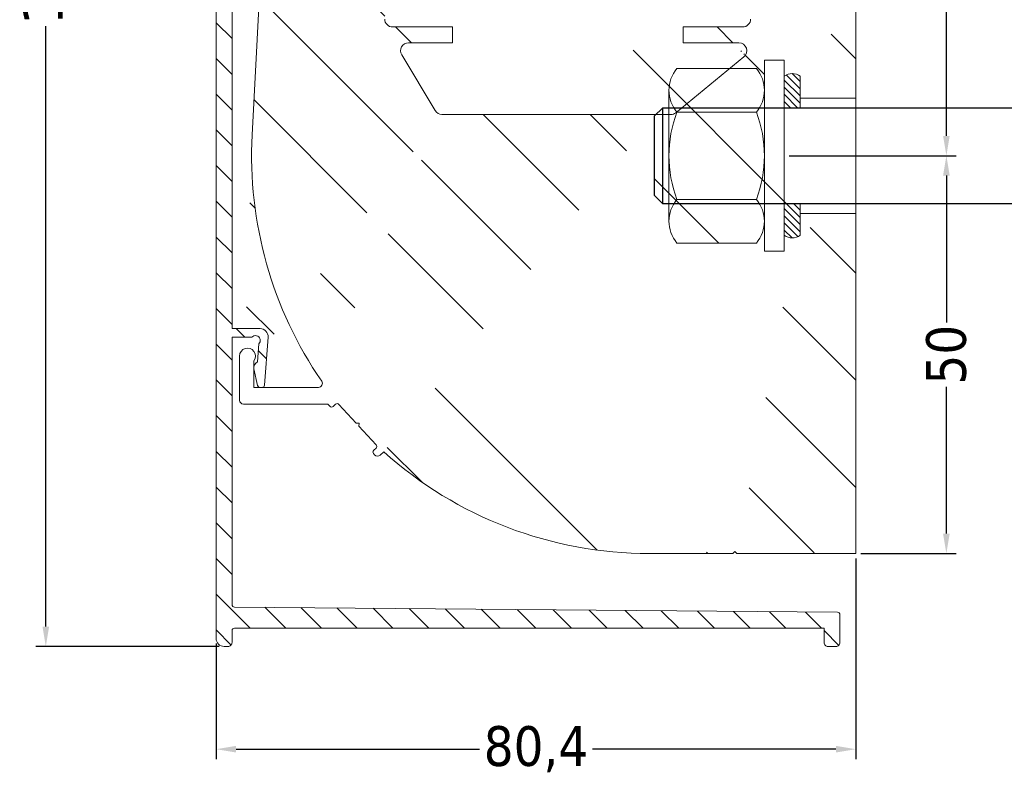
# Model space of a CAD drawing. Header units: millimetres. Extents: x -1769 to 4940, y 2360 to 9272.
import ezdxf

# ---------------------------------------------------------------- set-up
doc = ezdxf.new("R2010")
doc.units = ezdxf.units.MM
doc.layers.get('0').update_dxf_attribs({"lineweight": 13})
for name, color, linetype, lineweight in [('CARTER INTERNO NINFA 176 (12+12)', 8, 'Continuous', 9), ('FISSAGGIO M12', 213, 'Continuous', 9), ('GUARNIZIONI', 7, 'Continuous', 9), ('PROFILO NINFA 166', 8, 'Continuous', 9), ('QUOTE', 5, 'Continuous', 9)]:
    doc.layers.add(name, color=color, linetype=linetype, lineweight=lineweight)
doc.styles.get("Standard").update_dxf_attribs({"font": 'TAHOMA.TTF'})
doc.dimstyles.new('Annotativa millimetri', dxfattribs={"dimscale": 0, "dimtxt": 5, "dimasz": 2.5, "dimexe": 1.25, "dimexo": 0.625, "dimtad": 1, "dimtoh": 1, "dimdec": 1, "dimtxsty": 'Standard', "dimcen": 2.5, "dimclrd": 5, "dimclre": 5, "dimclrt": 7, "dimadec": 0, "dimazin": 0, "dimtfac": 1, "dimtdec": 1, "dimtmove": 0, "dimatfit": 3, "dimfxl": 0, "dimarcsym": 0})

# ---------------------------------------------------------------- blocks, each defined once
blk = doc.blocks.new('*D478')
at = {"layer": 'Defpoints', "color": 0}
for p in [(-1638.99930574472, 9052.016060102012), (-1663.411737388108, 8878.806778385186), (-1640.99917564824, 8878.806778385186)]:
    blk.add_point(p, dxfattribs=at)
at = {"layer": 'QUOTE', "color": 5, "lineweight": -2}
for p, q in [((-1639.62430574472, 9052.016060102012), (-1664.661737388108, 9052.016060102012)), ((-1663.411737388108, 9049.516060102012), (-1663.411737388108, 8974.053919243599)), ((-1663.411737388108, 8881.306778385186), (-1663.411737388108, 8956.7689192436)), ((-1641.62417564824, 8878.806778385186), (-1664.661737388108, 8878.806778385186))]:
    blk.add_line(p, q, dxfattribs=at)
at = {"layer": 'QUOTE', "color": 5}
for points in [[(-1662.995070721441, 9049.516060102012), (-1663.828404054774, 9049.516060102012), (-1663.411737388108, 9052.016060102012)], [(-1663.828404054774, 8881.306778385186), (-1662.995070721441, 8881.306778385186), (-1663.411737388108, 8878.806778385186)]]:
    blk.add_solid(points, dxfattribs=at)
at = {"layer": 'QUOTE', "color": 7, "insert": (-1663.411737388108, 8965.411419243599), "char_height": 5, "attachment_point": 5, "rotation": 90}
blk.add_mtext('173,2', dxfattribs=at)
blk = doc.blocks.new('*D480')
at = {"layer": 'Defpoints', "color": 0}
for p in [(-1564.586223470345, 9052.016066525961), (-1568.586012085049, 8940.490141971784), (-1550.210085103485, 8940.490141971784)]:
    blk.add_point(p, dxfattribs=at)
at = {"layer": 'QUOTE', "color": 5, "lineweight": -2}
for p, q in [((-1563.961223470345, 9052.016066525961), (-1548.960085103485, 9052.016066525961)), ((-1550.210085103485, 9049.516066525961), (-1550.210085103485, 8987.619366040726)), ((-1550.210085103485, 8942.990141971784), (-1550.210085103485, 8970.389366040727)), ((-1567.961012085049, 8940.490141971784), (-1548.960085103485, 8940.490141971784))]:
    blk.add_line(p, q, dxfattribs=at)
at = {"layer": 'QUOTE', "color": 5}
for points in [[(-1549.793418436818, 9049.516066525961), (-1550.626751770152, 9049.516066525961), (-1550.210085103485, 9052.016066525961)], [(-1550.626751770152, 8942.990141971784), (-1549.793418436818, 8942.990141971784), (-1550.210085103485, 8940.490141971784)]]:
    blk.add_solid(points, dxfattribs=at)
at = {"layer": 'QUOTE', "color": 7, "insert": (-1550.210085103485, 8979.004366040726), "char_height": 5, "attachment_point": 5, "rotation": 90}
blk.add_mtext('111,5', dxfattribs=at)
blk = doc.blocks.new('*D482')
at = {"layer": 'Defpoints', "color": 0}
for p in [(-1561.586223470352, 8890.490267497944), (-1641.999175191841, 8879.80677766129), (-1641.999175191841, 8865.894239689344)]:
    blk.add_point(p, dxfattribs=at)
at = {"layer": 'QUOTE', "color": 5, "lineweight": -2}
for p, q in [((-1561.586223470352, 8889.865267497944), (-1561.586223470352, 8864.644239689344)), ((-1641.999175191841, 8879.18177766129), (-1641.999175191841, 8864.644239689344)), ((-1639.499175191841, 8865.894239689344), (-1608.880199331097, 8865.894239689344)), ((-1564.086223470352, 8865.894239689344), (-1594.705199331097, 8865.894239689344))]:
    blk.add_line(p, q, dxfattribs=at)
at = {"layer": 'QUOTE', "color": 5}
for points in [[(-1639.499175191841, 8866.31090635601), (-1639.499175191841, 8865.477573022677), (-1641.999175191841, 8865.894239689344)], [(-1564.086223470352, 8865.477573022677), (-1564.086223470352, 8866.31090635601), (-1561.586223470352, 8865.894239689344)]]:
    blk.add_solid(points, dxfattribs=at)
at = {"layer": 'QUOTE', "color": 7, "insert": (-1601.792699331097, 8865.894239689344), "char_height": 5, "attachment_point": 5}
blk.add_mtext('80,4', dxfattribs=at)
blk = doc.blocks.new('*D483')
at = {"layer": 'Defpoints', "color": 0}
for p in [(-1570.586012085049, 8940.490267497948), (-1561.586223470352, 8890.490267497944), (-1550.210085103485, 8890.490267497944)]:
    blk.add_point(p, dxfattribs=at)
at = {"layer": 'QUOTE', "color": 5, "lineweight": -2}
for p, q in [((-1569.961012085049, 8940.490267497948), (-1548.960085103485, 8940.490267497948)), ((-1550.210085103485, 8937.990267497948), (-1550.210085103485, 8919.522767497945)), ((-1550.210085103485, 8892.990267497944), (-1550.210085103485, 8911.457767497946)), ((-1560.961223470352, 8890.490267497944), (-1548.960085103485, 8890.490267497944))]:
    blk.add_line(p, q, dxfattribs=at)
at = {"layer": 'QUOTE', "color": 5}
for points in [[(-1549.793418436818, 8937.990267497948), (-1550.626751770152, 8937.990267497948), (-1550.210085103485, 8940.490267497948)], [(-1550.626751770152, 8892.990267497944), (-1549.793418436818, 8892.990267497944), (-1550.210085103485, 8890.490267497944)]]:
    blk.add_solid(points, dxfattribs=at)
at = {"layer": 'QUOTE', "color": 7, "insert": (-1550.210085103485, 8915.490267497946), "char_height": 5, "attachment_point": 5, "rotation": 90}
blk.add_mtext('50', dxfattribs=at)

msp = doc.modelspace()

# ---------------------------------------------------------------- hatches: boundary and pattern name
h = msp.add_hatch()
h.set_pattern_fill('ANSI31', color=256, scale=0.2, angle=180, style=0)
h.set_pattern_definition([(135, (-1936.230747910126, 10499.24774833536), (0.4490128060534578, 0.4490128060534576), [])])
edge = h.paths.add_edge_path()
edge.add_line((-1568.586012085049, 8947.740267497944), (-1568.586012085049, 8946.490141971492))
edge.add_line((-1568.586012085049, 8946.490141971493), (-1570.586012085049, 8946.490141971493))
edge.add_line((-1570.586012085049, 8946.490141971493), (-1570.586012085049, 8950.490141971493))
edge.add_arc((-1569.586012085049, 8949.12873818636), 1.689206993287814, 53.70138050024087, 126.29861949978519, ccw=False)
edge.add_line((-1568.586012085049, 8950.490141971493), (-1568.586012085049, 8947.740267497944))
edge.add_line((-1568.586012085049, 8933.240267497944), (-1568.586012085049, 8934.490141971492))
edge.add_line((-1568.586012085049, 8934.490141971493), (-1570.586012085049, 8934.490141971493))
edge.add_line((-1570.586012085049, 8934.490141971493), (-1570.586012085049, 8930.490141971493))
edge.add_arc((-1569.586012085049, 8931.851545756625), 1.689206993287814, 233.7013805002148, 306.2986194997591)
edge.add_line((-1568.586012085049, 8930.490141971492), (-1568.586012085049, 8933.240267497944))
at = {"layer": 'CARTER INTERNO NINFA 176 (12+12)'}
h = msp.add_hatch(dxfattribs=at)
h.set_pattern_fill('ANSI31', color=256, angle=180, style=0)
h.set_pattern_definition([(135, (-3547.388000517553, 9654.753590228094), (2.245064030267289, 2.245064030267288), [])])
edge = h.paths.add_edge_path()
edge.add_line((-1609.857094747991, 9050.01614724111), (-1609.857094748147, 9044.455171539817))
edge.add_arc((-1609.357094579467, 9044.455171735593), 0.500000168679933, 180.0000224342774, 269.9999766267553)
edge.add_line((-1609.357094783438, 9043.955171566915), (-1606.957081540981, 9043.955171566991))
edge.add_line((-1606.957081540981, 9043.955171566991), (-1606.957081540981, 9043.955171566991))
edge.add_arc((-1606.957081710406, 9044.455171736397), 0.5000001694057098, 270.0000194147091, 359.9999830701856)
edge.add_line((-1606.457081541, 9044.455171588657), (-1606.457082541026, 9046.054630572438))
edge.add_line((-1606.457082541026, 9046.054630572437), (-1606.457082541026, 9046.054630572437))
edge.add_arc((-1606.807081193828, 9046.054630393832), 0.3499986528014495, 2.923838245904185e-05, 89.99995911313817)
edge.add_line((-1606.807080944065, 9046.404629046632), (-1607.05707953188, 9046.404629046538))
edge.add_arc((-1607.0570794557, 9046.30462901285), 0.1000000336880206, 90.00004364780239, 179.9999806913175)
edge.add_line((-1607.157079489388, 9046.30462904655), (-1607.157079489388, 9046.30462904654))
edge.add_line((-1607.157079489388, 9046.304629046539), (-1607.157079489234, 9045.505171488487))
edge.add_arc((-1607.507079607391, 9045.505171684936), 0.3500001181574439, 270.0000280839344, 359.999967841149, ccw=False)
edge.add_line((-1607.507079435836, 9045.155171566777), (-1608.307094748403, 9045.155171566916))
edge.add_line((-1608.307094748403, 9045.155171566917), (-1608.307094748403, 9045.155171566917))
edge.add_arc((-1608.307094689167, 9045.505171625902), 0.3500000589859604, 180.0000424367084, 269.9999903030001, ccw=False)
edge.add_line((-1608.657094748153, 9045.505171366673), (-1608.657094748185, 9050.30517156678))
edge.add_line((-1608.657094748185, 9050.30517156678), (-1608.657094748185, 9050.30517156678))
edge.add_arc((-1608.307094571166, 9050.30517138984), 0.350000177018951, 90.00002401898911, 179.9999710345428, ccw=False)
edge.add_line((-1608.30709471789, 9050.65517156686), (-1608.30709471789, 9050.65517156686))
edge.add_line((-1608.30709471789, 9050.65517156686), (-1607.507079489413, 9050.655171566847))
edge.add_line((-1607.507079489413, 9050.655171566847), (-1607.507079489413, 9050.655171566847))
edge.add_arc((-1607.507079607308, 9050.305171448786), 0.3500001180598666, 3.685067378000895e-05, 89.99998070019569, ccw=False)
edge.add_line((-1607.157079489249, 9050.305171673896), (-1607.157079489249, 9050.305171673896))
edge.add_line((-1607.157079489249, 9050.305171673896), (-1607.157079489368, 9049.505714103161))
edge.add_line((-1607.157079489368, 9049.505714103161), (-1607.157079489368, 9049.505714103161))
edge.add_arc((-1607.0570793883, 9049.505714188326), 0.1000001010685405, 180.000048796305, 269.9999083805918)
edge.add_line((-1607.057079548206, 9049.405714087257), (-1606.807080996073, 9049.405714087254))
edge.add_arc((-1606.807081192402, 9049.75571273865), 0.3499986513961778, 270.0000321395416, 360.0000151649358)
edge.add_line((-1606.457082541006, 9049.755712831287), (-1606.457081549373, 9051.516147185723))
edge.add_arc((-1606.957081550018, 9051.516147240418), 0.5000000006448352, 359.9999937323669, 449.9999992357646)
edge.add_line((-1606.957081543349, 9052.016147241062), (-1638.999306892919, 9052.016060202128))
edge.add_arc((-1638.999296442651, 9049.016059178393), 3.000001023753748, 90.00019958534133, 180.0000177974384)
edge.add_line((-1641.999297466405, 9049.016058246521), (-1641.999175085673, 8879.806777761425))
edge.add_line((-1641.999175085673, 8879.806777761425), (-1641.99917508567, 8879.806777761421))
edge.add_arc((-1640.99917508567, 8879.806778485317), 1.000000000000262, 180.0000414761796, 269.9999738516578)
edge.add_line((-1640.999175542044, 8878.806778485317), (-1640.999175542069, 8878.806778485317))
edge.add_line((-1640.999175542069, 8878.806778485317), (-1640.499289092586, 8878.80677825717))
edge.add_line((-1640.499289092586, 8878.80677825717), (-1640.499289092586, 8878.80677825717))
edge.add_arc((-1640.499288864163, 8879.306778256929), 0.4999999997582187, 269.999973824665, 359.9999806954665)
edge.add_line((-1639.999288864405, 8879.306778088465), (-1639.999288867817, 8880.806777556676))
edge.add_line((-1639.999288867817, 8880.806777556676), (-1639.999288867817, 8880.806777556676))
edge.add_arc((-1639.699288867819, 8880.806777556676), 0.2999999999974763, 89.99998047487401, 179.9999999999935, ccw=False)
edge.add_line((-1639.699288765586, 8881.106777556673), (-1639.699288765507, 8881.106777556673))
edge.add_line((-1639.699288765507, 8881.106777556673), (-1565.586109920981, 8881.106752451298))
edge.add_line((-1565.586109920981, 8881.106752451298), (-1565.586109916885, 8879.306778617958))
edge.add_arc((-1565.08611196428, 8879.306776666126), 0.4999979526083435, 179.9997763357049, 270.000005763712)
edge.add_line((-1565.086111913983, 8878.806778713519), (-1564.086224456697, 8878.80677825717))
edge.add_arc((-1564.086224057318, 8879.306778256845), 0.4999999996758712, 269.9999542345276, 359.999971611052)
edge.add_line((-1563.586224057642, 8879.306778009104), (-1563.586224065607, 8882.80501751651))
edge.add_arc((-1563.88622406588, 8882.805017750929), 0.3000000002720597, 359.9999552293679, 449.4999999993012)
edge.add_line((-1563.883606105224, 8883.10500632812), (-1639.701902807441, 8883.762299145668))
edge.add_arc((-1639.699284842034, 8884.062287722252), 0.2999999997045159, 180.0000433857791, 269.4999990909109, ccw=False)
edge.add_line((-1639.999284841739, 8884.062287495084), (-1639.999288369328, 8917.669424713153))
edge.add_line((-1639.999288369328, 8917.669424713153), (-1637.510072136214, 8917.669424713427))
edge.add_arc((-1637.055514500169, 8917.277782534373), 0.6000052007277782, -46.15142053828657, 139.2521513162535, ccw=False)
edge.add_line((-1636.639857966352, 8916.845074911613), (-1636.806963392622, 8914.591384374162))
edge.add_arc((-1636.459288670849, 8913.870882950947), 0.8000000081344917, 115.7594239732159, 192.0685077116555)
edge.add_line((-1637.241607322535, 8913.703618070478), (-1636.793273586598, 8911.606700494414))
edge.add_arc((-1636.499903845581, 8911.669424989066), 0.3000002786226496, 192.0685285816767, 269.9999599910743)
edge.add_line((-1636.499904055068, 8911.369424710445), (-1636.221423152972, 8911.369424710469))
edge.add_line((-1636.221423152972, 8911.369424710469), (-1636.221423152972, 8911.369424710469))
edge.add_arc((-1636.221423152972, 8911.669424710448), 0.2999999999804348, 270.0000000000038, 355.7594235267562)
edge.add_line((-1635.922244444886, 8911.647241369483), (-1635.922244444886, 8911.647241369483))
edge.add_line((-1635.922244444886, 8911.647241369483), (-1635.473782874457, 8917.695480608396))
edge.add_arc((-1636.471045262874, 8917.76942471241), 1.000000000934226, 355.7594445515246, 450.00001189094)
edge.add_line((-1636.47104547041, 8918.769424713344), (-1639.999280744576, 8918.769424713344))
edge.add_line((-1639.999280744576, 8918.769424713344), (-1639.999288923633, 8999.593086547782))
edge.add_line((-1639.999288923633, 8999.593086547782), (-1637.510072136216, 8999.593086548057))
edge.add_arc((-1637.055514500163, 8999.20144436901), 0.6000052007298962, -46.151420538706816, 139.2521513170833, ccw=False)
edge.add_line((-1636.639857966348, 8998.768736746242), (-1636.806963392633, 8996.515046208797))
edge.add_arc((-1636.459288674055, 8995.794544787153), 0.8000000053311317, 115.7594238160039, 192.0685218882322)
edge.add_line((-1637.241607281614, 8995.627279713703), (-1636.793273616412, 8993.530362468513))
edge.add_line((-1636.793273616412, 8993.530362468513), (-1636.793273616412, 8993.530362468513))
edge.add_arc((-1636.499904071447, 8993.593086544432), 0.2999999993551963, 192.0684582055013, 269.9999818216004)
edge.add_line((-1636.499904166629, 8993.293086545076), (-1636.221423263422, 8993.2930865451))
edge.add_arc((-1636.22142315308, 8993.593086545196), 0.3000000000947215, 269.9999789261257, 355.7594235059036)
edge.add_line((-1635.922244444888, 8993.570903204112), (-1635.922244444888, 8993.570903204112))
edge.add_line((-1635.922244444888, 8993.570903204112), (-1635.473782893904, 8999.61914218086))
edge.add_line((-1635.473782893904, 8999.619142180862), (-1635.473782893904, 8999.619142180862))
edge.add_arc((-1636.471045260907, 8999.693086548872), 0.9999999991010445, 355.7594293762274, 450.0000099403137)
edge.add_line((-1636.471045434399, 9000.693086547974), (-1639.999250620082, 9000.693086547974))
edge.add_line((-1639.999250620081, 9000.693086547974), (-1639.999297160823, 9049.016612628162))
edge.add_arc((-1638.9992971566, 9049.016060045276), 1.000000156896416, 90.0001928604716, 179.9683393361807, ccw=False)
edge.add_line((-1638.999300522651, 9050.016060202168), (-1625.428197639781, 9050.016078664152))
edge.add_arc((-1624.428197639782, 9050.016080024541), 1.000000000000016, 180.0000779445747, 360.0000779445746)
edge.add_line((-1623.428197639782, 9050.01608138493), (-1609.857094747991, 9050.01614724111))
edge.add_line((-1608.307094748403, 9045.155171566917), (-1608.307094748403, 9045.155171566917))
edge.add_line((-1607.157079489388, 9046.30462904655), (-1607.157079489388, 9046.30462904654))
edge.add_line((-1606.457082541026, 9046.054630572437), (-1606.457082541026, 9046.054630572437))
edge.add_line((-1609.857094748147, 9044.455171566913), (-1609.857094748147, 9044.455171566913))
at = {"layer": 'PROFILO NINFA 166'}
h = msp.add_hatch(dxfattribs=at)
h.set_pattern_fill('ANSI31', color=256, scale=3, angle=180, style=0)
h.set_pattern_definition([(135, (-1936.230747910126, 10499.24774833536), (6.735192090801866, 6.735192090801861), [])])
edge = h.paths.add_edge_path()
edge.add_line((-1563.786223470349, 9036.961873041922), (-1561.586223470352, 9036.961873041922))
edge.add_line((-1563.786223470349, 9041.802687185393), (-1563.786223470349, 9036.961873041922))
edge.add_line((-1563.781665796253, 9041.854781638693), (-1563.786223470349, 9041.802687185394))
edge.add_line((-1563.673078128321, 9042.470612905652), (-1563.781665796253, 9041.854781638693))
edge.add_line((-1563.670023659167, 9042.552701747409), (-1563.673078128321, 9042.470612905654))
edge.add_line((-1563.770567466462, 9043.558766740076), (-1563.670023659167, 9042.552701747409))
edge.add_arc((-1564.069080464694, 9043.528934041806), 0.2999999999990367, 5.70705813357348, 90.00000000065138)
edge.add_line((-1572.328420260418, 9043.828934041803), (-1564.069080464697, 9043.828934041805))
edge.add_arc((-1572.328420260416, 9043.528934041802), 0.3000000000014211, 90.00000000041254, 174.2929418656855)
edge.add_line((-1572.727477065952, 9042.552701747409), (-1572.62693325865, 9043.558766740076))
edge.add_line((-1572.724422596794, 9042.470612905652), (-1572.727477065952, 9042.552701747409))
edge.add_line((-1572.615834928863, 9041.854781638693), (-1572.724422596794, 9042.470612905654))
edge.add_line((-1572.611277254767, 9041.802687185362), (-1572.615834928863, 9041.854781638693))
edge.add_line((-1572.611277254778, 9036.961873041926), (-1572.611277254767, 9041.802687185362))
edge.add_line((-1574.81127725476, 9036.96187304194), (-1572.611277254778, 9036.961873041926))
edge.add_line((-1583.313061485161, 8954.677413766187), (-1583.313061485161, 8956.677413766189))
edge.add_line((-1568.586012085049, 8950.490141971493), (-1568.586012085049, 8947.740267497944))
edge.add_arc((-1569.586012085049, 8949.12873818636), 1.689206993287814, 53.70138050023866, 126.2986194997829)
edge.add_line((-1570.586012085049, 8950.490141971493), (-1570.586012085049, 8952.49026749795))
edge.add_line((-1570.586012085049, 8952.490267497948), (-1573.086012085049, 8952.490267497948))
edge.add_line((-1573.086012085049, 8952.490267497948), (-1573.086012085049, 8948.717387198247))
edge.add_arc((-1577.346428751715, 8948.717383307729), 4.260416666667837, 5.232455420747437e-05, 40.06798704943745)
edge.add_line((-1577.424297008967, 8951.45979708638), (-1574.086012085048, 8951.45979708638))
edge.add_line((-1577.424297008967, 8951.45979708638), (-1575.656252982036, 8952.902658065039))
edge.add_line((-1575.812990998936, 8981.629239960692), (-1574.812975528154, 8982.129247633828))
edge.add_line((-1575.812990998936, 8981.129239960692), (-1575.812990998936, 8981.629239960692))
edge.add_line((-1574.812992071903, 8981.129249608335), (-1575.812990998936, 8981.129239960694))
edge.add_line((-1574.813061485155, 8957.677410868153), (-1574.812992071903, 8981.129249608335))
edge.add_arc((-1575.813061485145, 8957.677413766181), 0.9999999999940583, 269.9999999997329, 359.9998339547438)
edge.add_arc((-1576.288513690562, 8953.677413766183), 1.000000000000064, 309.2171111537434, 449.9999999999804)
edge.add_line((-1568.586012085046, 8947.740267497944), (-1561.586223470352, 8947.740267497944))
edge.add_line((-1583.313061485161, 8956.677413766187), (-1575.81306148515, 8956.677413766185))
edge.add_line((-1576.288513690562, 8954.677413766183), (-1583.313061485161, 8954.677413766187))
edge.add_line((-1561.586223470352, 9036.961873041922), (-1561.586223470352, 8947.740267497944))
edge.add_line((-1574.812975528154, 8982.12924763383), (-1574.81127725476, 9036.96187304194))
h = msp.add_hatch(dxfattribs=at)
h.set_pattern_fill('ANSI31', color=256, scale=3, angle=180, style=0)
h.set_pattern_definition([(135, (-1936.230747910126, 10499.24774833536), (6.735192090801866, 6.735192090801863), [])])
edge = h.paths.add_edge_path()
edge.add_line((-1633.89536397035, 9041.273475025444), (-1630.14536474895, 9041.273476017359))
edge.add_line((-1633.89536397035, 9011.4923825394), (-1633.89536397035, 9041.273475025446))
edge.add_line((-1633.896046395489, 9011.466268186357), (-1633.89536397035, 9011.4923825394))
edge.add_line((-1634.846505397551, 8993.293086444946), (-1633.896046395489, 9011.466268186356))
edge.add_line((-1637.259288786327, 8993.293086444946), (-1634.846505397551, 8993.293086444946))
edge.add_line((-1637.259288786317, 8996.632800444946), (-1637.259288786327, 8993.293086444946))
edge.add_arc((-1638.059288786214, 8997.232800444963), 0.9999999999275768, -36.86989765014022, 180.0000000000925, ccw=False)
edge.add_line((-1639.059288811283, 8991.690291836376), (-1639.059288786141, 8997.232800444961))
edge.add_arc((-1638.559288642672, 8991.690292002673), 0.500000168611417, 180.0000190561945, 269.9999806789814, ccw=False)
edge.add_line((-1634.956481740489, 8991.190291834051), (-1638.55928881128, 8991.19029183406))
edge.add_arc((-1621.312987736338, 9040.773479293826), 0.4999999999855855, 1.4266222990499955e-05, 90.0000224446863, ccw=False)
edge.add_line((-1625.395363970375, 9041.273476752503), (-1621.312987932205, 9041.27347929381))
edge.add_line((-1625.395363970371, 9041.773476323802), (-1625.395363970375, 9041.273476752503))
edge.add_arc((-1625.895363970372, 9041.7734763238), 0.5000000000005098, 1.6257217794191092e-10, 89.99999999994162, ccw=False)
edge.add_line((-1626.395363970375, 9042.273476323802), (-1625.895363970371, 9042.2734763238))
edge.add_line((-1626.395363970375, 9041.273477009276), (-1626.395363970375, 9042.273476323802))
edge.add_line((-1629.645363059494, 9041.273476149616), (-1626.395363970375, 9041.273477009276))
edge.add_line((-1629.89536397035, 9041.023475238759), (-1629.645363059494, 9041.273476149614))
edge.add_line((-1630.14536474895, 9041.273476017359), (-1629.89536397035, 9041.023475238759))
edge.add_arc((-1613.618836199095, 8946.677415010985), 1.00000124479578, 210.9588446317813, 269.9999596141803, ccw=False)
edge.add_line((-1618.675551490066, 8953.162992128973), (-1614.476374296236, 8946.162992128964))
edge.add_arc((-1617.818014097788, 8953.677413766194), 0.9999999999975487, 89.99999999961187, 210.9588042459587, ccw=False)
edge.add_line((-1612.299450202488, 8954.677413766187), (-1617.818014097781, 8954.677413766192))
edge.add_line((-1612.299450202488, 8956.677413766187), (-1612.299450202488, 8954.677413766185))
edge.add_line((-1619.812966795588, 8956.677413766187), (-1612.299450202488, 8956.677413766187))
edge.add_arc((-1619.812966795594, 8957.677413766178), 0.9999999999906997, 180.0000166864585, 270.0000000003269, ccw=False)
edge.add_line((-1620.812973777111, 8981.129239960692), (-1620.812966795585, 8957.677413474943))
edge.add_line((-1619.812974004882, 8981.129239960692), (-1620.812973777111, 8981.129239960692))
edge.add_line((-1619.812974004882, 8981.629239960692), (-1619.812974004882, 8981.129239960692))
edge.add_line((-1620.812974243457, 8982.129240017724), (-1619.812974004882, 8981.629239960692))
edge.add_line((-1637.259288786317, 8914.70913861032), (-1637.259288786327, 8911.369424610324))
edge.add_arc((-1638.059288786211, 8915.309138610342), 0.9999999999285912, -36.86989765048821, 180.0000000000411, ccw=False)
edge.add_line((-1639.05928881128, 8909.766630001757), (-1639.059288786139, 8915.30913861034))
edge.add_arc((-1638.559288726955, 8909.766630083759), 0.5000000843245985, 180.0000093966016, 269.9999903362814, ccw=False)
edge.add_arc((-1629.146219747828, 8911.869424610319), 0.4999999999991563, -89.99999999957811, 34.52385866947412, ccw=False)
edge.add_line((-1627.70264562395, 8909.003774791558), (-1627.944752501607, 8909.266629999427))
edge.add_arc((-1627.481983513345, 8909.207019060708), 0.2999999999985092, 222.6471037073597, 312.6471037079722, ccw=False)
edge.add_line((-1626.984523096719, 8909.257349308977), (-1627.278739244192, 8908.986356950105))
edge.add_arc((-1626.781278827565, 8909.036687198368), 0.3000000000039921, 42.64710370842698, 132.6471037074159, ccw=False)
edge.add_line((-1624.392677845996, 8906.886202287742), (-1626.56061671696, 8909.239931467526))
edge.add_line((-1624.03942252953, 8906.871687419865), (-1624.392677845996, 8906.886202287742))
edge.add_line((-1624.053937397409, 8906.518432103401), (-1624.03942252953, 8906.871687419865))
edge.add_line((-1621.88599852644, 8904.16470292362), (-1624.053937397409, 8906.5184321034))
edge.add_arc((-1622.106660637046, 8903.961458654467), 0.3000000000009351, -47.35289629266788, 42.647103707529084, ccw=False)
edge.add_line((-1622.197632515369, 8903.46980418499), (-1621.903416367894, 8903.74079654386))
edge.add_arc((-1621.994388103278, 8903.249142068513), 0.3000001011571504, 132.6471230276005, 222.6470843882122, ccw=False)
edge.add_line((-1622.079554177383, 8902.898789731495), (-1622.21505035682, 8903.045897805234))
edge.add_arc((-1621.711783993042, 8903.23753018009), 0.5000000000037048, 222.6471037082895, 312.64710370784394, ccw=False)
edge.add_line((-1620.93241273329, 8903.275609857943), (-1621.373043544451, 8902.869759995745))
edge.add_line((-1637.259288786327, 8911.369424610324), (-1629.146219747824, 8911.369424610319))
edge.add_line((-1627.944752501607, 8909.266629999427), (-1638.559288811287, 8909.266629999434))
edge.add_arc((-1587.539715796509, 8940.490280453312), 50.00004515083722, 177.0061709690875, 214.523841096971, ccw=False)
edge.add_line((-1613.618836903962, 8945.677413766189), (-1586.696189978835, 8945.677413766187))
edge.add_arc((-1587.539749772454, 8940.490294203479), 50.00002670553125, 228.0984337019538, 269.9999863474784, ccw=False)
edge.add_line((-1637.471519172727, 8943.101702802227), (-1634.956481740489, 8991.190291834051))
edge.add_line((-1620.812987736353, 9040.773479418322), (-1620.812974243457, 8982.129240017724))
edge.add_line((-1561.586223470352, 8933.240267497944), (-1561.586223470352, 8890.490267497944))
edge.add_line((-1577.043006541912, 8890.490267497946), (-1587.539761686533, 8890.490267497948))
edge.add_line((-1576.793006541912, 8890.740267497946), (-1577.043006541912, 8890.490267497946))
edge.add_line((-1576.543006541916, 8890.490267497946), (-1576.793006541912, 8890.740267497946))
edge.add_line((-1561.586223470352, 8890.490267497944), (-1576.543006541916, 8890.490267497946))
edge.add_line((-1568.586012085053, 8933.240267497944), (-1561.586223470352, 8933.240267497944))
edge.add_arc((-1569.586012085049, 8931.851545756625), 1.689206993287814, 233.7013805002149, 306.2986194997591)
edge.add_line((-1568.586012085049, 8930.490141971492), (-1568.586012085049, 8933.240267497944))
edge.add_line((-1573.086012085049, 8932.262896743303), (-1573.086012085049, 8928.490267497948))
edge.add_line((-1573.086012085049, 8928.490267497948), (-1570.586012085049, 8928.490267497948))
edge.add_line((-1570.586012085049, 8928.490267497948), (-1570.586012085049, 8930.490141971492))
edge.add_arc((-1577.346428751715, 8932.262900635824), 4.260416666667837, 319.93201295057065, 359.9999476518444, ccw=False)
edge.add_line((-1574.086012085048, 8929.520486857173), (-1584.086012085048, 8929.520486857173))
edge.add_arc((-1580.82559541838, 8932.262900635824), 4.260416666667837, 179.9999999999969, 220.0679870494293, ccw=False)
edge.add_line((-1585.086012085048, 8932.262899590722), (-1585.086012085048, 8934.490141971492))
edge.add_line((-1585.883461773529, 8934.490141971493), (-1585.086012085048, 8934.490141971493))
edge.add_line((-1585.883461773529, 8934.490141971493), (-1586.883461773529, 8935.490141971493))
edge.add_line((-1586.883461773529, 8935.490141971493), (-1586.883461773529, 8945.490141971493))
edge.add_line((-1586.883461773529, 8945.490141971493), (-1586.696189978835, 8945.677413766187))

# ---------------------------------------------------------------- linework, layer by layer
at = {"layer": 'CARTER INTERNO NINFA 176 (12+12)'}
msp.add_lwpolyline([(-1641.999297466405, 9049.016058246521), (-1641.999175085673, 8879.806777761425), (-1641.99917508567, 8879.806777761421, 0.414213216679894), (-1640.999175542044, 8878.806778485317), (-1640.999175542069, 8878.806778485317), (-1640.499289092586, 8878.80677825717), (-1640.499289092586, 8878.80677825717, 0.4142135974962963), (-1639.999288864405, 8879.306778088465), (-1639.999288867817, 8880.806777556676), (-1639.999288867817, 8880.806777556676, -0.4142136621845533), (-1639.699288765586, 8881.106777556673), (-1639.699288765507, 8881.106777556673), (-1565.586109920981, 8881.106752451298), (-1565.586109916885, 8879.306778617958, 0.4142147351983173), (-1565.086111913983, 8878.806778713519), (-1564.086224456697, 8878.806778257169, 0.4142136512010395), (-1563.586224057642, 8879.306778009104), (-1563.586224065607, 8882.805017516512, 0.4116601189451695), (-1563.883606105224, 8883.10500632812), (-1639.701902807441, 8883.762299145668, -0.4116596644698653), (-1639.999284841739, 8884.062287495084), (-1639.999288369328, 8917.669424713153), (-1637.510072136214, 8917.669424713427, -1.048302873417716), (-1636.639857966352, 8916.845074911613), (-1636.806963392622, 8914.591384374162, 0.3458368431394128), (-1637.241607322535, 8913.703618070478), (-1636.793273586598, 8911.606700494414, 0.3537819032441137), (-1636.499904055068, 8911.369424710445), (-1636.221423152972, 8911.369424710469), (-1636.221423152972, 8911.369424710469, 0.3926983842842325), (-1635.922244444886, 8911.647241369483), (-1635.922244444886, 8911.647241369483), (-1635.473782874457, 8917.695480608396, 0.4360610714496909), (-1636.47104547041, 8918.769424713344), (-1639.999280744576, 8918.769424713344), (-1639.999288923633, 8999.593086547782)], format="xyb", dxfattribs=at)
at = {"layer": 'FISSAGGIO M12'}
for p, q in [((-1584.086012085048, 8951.45979708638), (-1574.086012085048, 8951.45979708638)), ((-1585.086012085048, 8932.262899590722), (-1585.086012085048, 8948.717382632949)), ((-1573.086012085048, 8948.717381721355), (-1573.086012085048, 8932.262897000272)), ((-1574.086012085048, 8945.974969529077), (-1584.086012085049, 8945.974969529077)), ((-1574.086012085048, 8935.005314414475), (-1584.086012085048, 8935.005314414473)), ((-1574.086012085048, 8929.520486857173), (-1584.086012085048, 8929.520486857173))]:
    msp.add_line(p, q, dxfattribs=at)
msp.add_lwpolyline([(-1570.586012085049, 8952.490267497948), (-1573.086012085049, 8952.490267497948), (-1573.086012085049, 8928.490267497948), (-1570.586012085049, 8928.490267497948)], close=True, dxfattribs=at)
at = {"layer": 'FISSAGGIO M12', "linetype": 'ByBlock', "lineweight": -2}
msp.add_lwpolyline([(-1586.883461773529, 8945.490141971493), (-1585.883461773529, 8946.490141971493), (-1585.883461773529, 8934.490141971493), (-1586.883461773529, 8935.490141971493)], close=True, dxfattribs=at)
for points in [[(-1447.883461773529, 8946.490141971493), (-1585.883461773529, 8946.490141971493)], [(-1585.883461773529, 8934.490141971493), (-1447.883461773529, 8934.490141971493)]]:
    msp.add_lwpolyline(points, dxfattribs=at)
at = {"layer": 'FISSAGGIO M12'}
for centre, radius, start, end in [((-1580.82559541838, 8948.717383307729), 4.260416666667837, 139.9320129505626, 220.0679870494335), ((-1577.346428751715, 8948.717383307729), 4.260416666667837, 319.9320129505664, 40.06798704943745), ((-1569.544345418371, 8940.490141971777), 15.54166666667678, 159.3345218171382, 200.6654781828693), ((-1588.627678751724, 8940.490141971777), 15.54166666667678, 339.3345218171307, 20.66547818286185), ((-1580.82559541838, 8932.262900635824), 4.260416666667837, 139.9320129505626, 220.0679870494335), ((-1577.346428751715, 8932.262900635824), 4.260416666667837, 319.9320129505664, 40.06798704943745)]:
    msp.add_arc(centre, radius, start, end, dxfattribs=at)
at = {"layer": 'GUARNIZIONI', "color": 0}
for points in [[(-1568.586012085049, 8947.740267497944), (-1568.586012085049, 8946.490141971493), (-1570.586012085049, 8946.490141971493), (-1570.586012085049, 8950.490141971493, -0.3278032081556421), (-1568.586012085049, 8950.490141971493), (-1568.586012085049, 8947.740267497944)], [(-1568.586012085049, 8933.240267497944), (-1568.586012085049, 8934.490141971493), (-1570.586012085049, 8934.490141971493), (-1570.586012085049, 8930.490141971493, 0.3278032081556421), (-1568.586012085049, 8930.490141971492), (-1568.586012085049, 8933.240267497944)]]:
    msp.add_lwpolyline(points, format="xyb", dxfattribs=at)
at = {"layer": 'PROFILO NINFA 166'}
for p, q in [((-1568.586012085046, 8947.740267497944), (-1561.586223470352, 8947.740267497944)), ((-1568.586012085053, 8933.240267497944), (-1561.586223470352, 8933.240267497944))]:
    msp.add_line(p, q, dxfattribs=at)
for points in [[(-1561.586223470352, 9036.961873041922), (-1561.586223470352, 8890.490267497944), (-1576.543006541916, 8890.490267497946), (-1576.793006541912, 8890.740267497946), (-1577.043006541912, 8890.490267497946), (-1587.539761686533, 8890.490267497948, -0.1848947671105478), (-1620.93241273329, 8903.275609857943), (-1621.373043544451, 8902.869759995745, -0.4142135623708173), (-1622.079554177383, 8902.898789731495), (-1622.21505035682, 8903.045897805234, -0.4142133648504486), (-1622.197632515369, 8903.46980418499), (-1621.903416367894, 8903.74079654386, 0.4142135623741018), (-1621.88599852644, 8904.16470292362), (-1624.053937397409, 8906.518432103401), (-1624.03942252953, 8906.871687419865), (-1624.392677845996, 8906.886202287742), (-1626.56061671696, 8909.239931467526, 0.4142135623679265), (-1626.984523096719, 8909.257349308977), (-1627.278739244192, 8908.986356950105, -0.4142135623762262), (-1627.70264562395, 8909.003774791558), (-1627.944752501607, 8909.266629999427), (-1638.559288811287, 8909.266629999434, -0.414213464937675), (-1639.05928881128, 8909.766630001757), (-1639.059288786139, 8915.309138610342, -1.387425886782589), (-1637.259288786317, 8914.70913861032), (-1637.259288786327, 8911.369424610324), (-1629.146219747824, 8911.369424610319, 0.6039759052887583), (-1628.734274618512, 8912.152799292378, -0.1651798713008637), (-1637.471519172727, 8943.101702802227), (-1634.956481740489, 8991.190291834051)], [(-1620.812966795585, 8957.677413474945, 0.4142134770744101), (-1619.812966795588, 8956.677413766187), (-1612.299450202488, 8956.677413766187), (-1612.299450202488, 8954.677413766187), (-1617.818014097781, 8954.67741376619, 0.5829419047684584), (-1618.675551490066, 8953.162992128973), (-1614.476374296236, 8946.162992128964, 0.263469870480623), (-1613.618836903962, 8945.677413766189), (-1584.866130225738, 8945.677413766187, 0.1728068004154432), (-1584.23386951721, 8945.902658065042), (-1575.656252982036, 8952.902658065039, 0.7053105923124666), (-1576.288513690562, 8954.677413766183), (-1583.313061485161, 8954.677413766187), (-1583.313061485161, 8956.677413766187), (-1575.81306148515, 8956.677413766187, 0.414212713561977), (-1574.813061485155, 8957.677410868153)]]:
    msp.add_lwpolyline(points, format="xyb", dxfattribs=at)

# ---------------------------------------------------------------- dimensions: what is measured, and where the dimension line sits
at = {"layer": 'QUOTE'}
for base, p1, p2, angle, picture, middle in [((-1663.411737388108, 8878.806778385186), (-1638.99930574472, 9052.016060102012), (-1640.99917564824, 8878.806778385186), 89.99999999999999, '*D478', (-1663.411737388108, 8965.411419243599)), ((-1550.210085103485, 8890.490267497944), (-1570.586012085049, 8940.490267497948), (-1561.586223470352, 8890.490267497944), 89.99999999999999, '*D483', (-1550.210085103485, 8915.490267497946)), ((-1641.999175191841, 8865.894239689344), (-1561.586223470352, 8890.490267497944), (-1641.999175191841, 8879.80677766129), 180, '*D482', (-1601.792699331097, 8865.894239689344))]:
    dim = msp.add_linear_dim(base=base, p1=p1, p2=p2, angle=angle, dimstyle='Annotativa millimetri', override={"dimscale": 1, "dimtad": 0, "dimlfac": 1, "dimtxsty": 'Standard', "dimsah": 1, "dimtolj": 0}, dxfattribs=at)
    dim.commit()
    dim.dimension.update_dxf_attribs({"geometry": picture, "text_midpoint": middle})
dim = msp.add_linear_dim(base=(-1550.210085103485, 8940.490141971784), p1=(-1564.586223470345, 9052.016066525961), p2=(-1568.586012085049, 8940.490141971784), angle=89.99999999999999, dimstyle='Annotativa millimetri', override={"dimscale": 1, "dimtad": 0, "dimlfac": 1, "dimtxsty": 'Standard', "dimsah": 1, "dimtolj": 0}, dxfattribs=at)
dim.commit()
dim.dimension.update_dxf_attribs({"geometry": '*D480', "text_midpoint": (-1550.210085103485, 8979.004366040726), "dimtype": 160})

doc.saveas('drawing.dxf')
